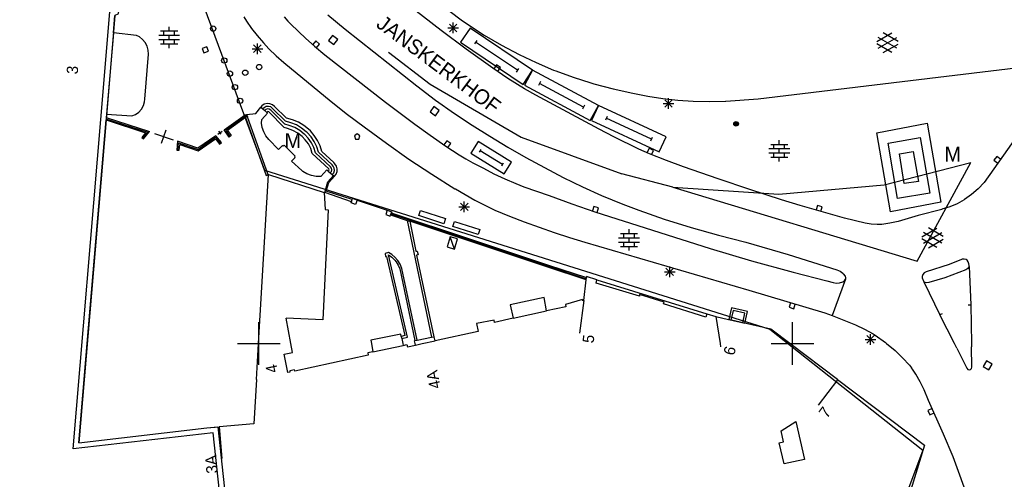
# Model space of a CAD drawing. Header units: millimetres. Extents: x 135944 to 142000, y 454200 to 456692.
# Tile 76 of 185: x 136728 to 136820, y 456087 to 456130. Entities that reach past the tile are written whole.
import ezdxf
from ezdxf.enums import TextEntityAlignment as Align

# ---------------------------------------------------------------- set-up
doc = ezdxf.new("R2010")
doc.units = ezdxf.units.MM
doc.layers.add('TotaalGBKN2013_Bistad', color=251, linetype='Continuous')
doc.layers.add('TotaalGBKN2013X$0$Contouren', color=251, linetype='Continuous')
doc.layers.add('TotaalGBKN2013X$0$PSVPORTS', color=251, linetype='Continuous', plot=False)
doc.styles.add('TotaalGBKN2013X$0$GBKN binnenstad 2009$0$Standard', font='txt')

msp = doc.modelspace()

# ---------------------------------------------------------------- linework, layer by layer
at = {"layer": 'TotaalGBKN2013_Bistad'}
for p, q in [((136767.087, 456129.316), (136762.822, 456132.613)), ((136767.93, 456131.086), (136768.967, 456130.312)), ((136736.382, 456129.096), (136736.519, 456130.713)), ((136748.598, 456130.603), (136748.855, 456130.172)), ((136748.855, 456130.172), (136749.325, 456129.489)), ((136752.382, 456130.588), (136752.714, 456130.182)), ((136752.714, 456130.182), (136752.997, 456129.895)), ((136756.464, 456130.769), (136758.086, 456129.433)), ((136768.967, 456130.312), (136770.032, 456129.577)), ((136740.806, 456129.265), (136742.406, 456129.265)), ((136741.106, 456128.865), (136741.106, 456129.265)), ((136741.606, 456129.265), (136741.606, 456129.665)), ((136742.106, 456128.865), (136742.106, 456129.265)), ((136749.325, 456129.489), (136749.837, 456128.838)), ((136752.997, 456129.895), (136754.394, 456128.575)), ((136758.086, 456129.433), (136764.818, 456124.123)), ((136769.433, 456127.548), (136767.087, 456129.316)), ((136767.712, 456129.552), (136768.712, 456129.552)), ((136767.858, 456129.198), (136768.566, 456129.906)), ((136768.566, 456129.198), (136767.858, 456129.906)), ((136768.212, 456129.052), (136768.212, 456130.052)), ((136769.787, 456129.542), (136768.889, 456128.203)), ((136775.655, 456125.604), (136769.787, 456129.542)), ((136770.032, 456129.577), (136771.126, 456128.886)), ((136736.382, 456129.096), (136735.739, 456121.477)), ((136738.535, 456128.855), (136736.382, 456129.096)), ((136738.823, 456128.706), (136738.535, 456128.855)), ((136739.123, 456128.468), (136738.823, 456128.706)), ((136739.367, 456128.173), (136739.123, 456128.468)), ((136740.626, 456128.865), (136742.586, 456128.865)), ((136740.626, 456128.465), (136742.586, 456128.465)), ((136741.106, 456128.065), (136741.106, 456128.465)), ((136741.606, 456128.465), (136741.606, 456128.865)), ((136742.106, 456128.065), (136742.106, 456128.465)), ((136749.837, 456128.838), (136750.435, 456128.151)), ((136754.394, 456128.575), (136755.232, 456127.836)), ((136755.345, 456128.333), (136755.051, 456127.992)), ((136755.686, 456128.04), (136755.345, 456128.333)), ((136756.921, 456128.856), (136756.537, 456128.37)), ((136756.537, 456128.37), (136757.023, 456127.986)), ((136757.407, 456128.472), (136756.921, 456128.856)), ((136757.023, 456127.986), (136757.407, 456128.472)), ((136770.428, 456128.384), (136770.204, 456128.049)), ((136774.228, 456125.591), (136770.316, 456128.216)), ((136771.126, 456128.886), (136772.746, 456127.947)), ((136807.884, 456128.27), (136809.286, 456129.079)), ((136808.021, 456127.657), (136809.754, 456128.656)), ((136809.754, 456127.668), (136808.022, 456128.67)), ((136809.884, 456128.287), (136808.498, 456129.088)), ((136739.545, 456127.834), (136739.367, 456128.173)), ((136739.648, 456127.466), (136739.545, 456127.834)), ((136739.673, 456127.084), (136739.648, 456127.466)), ((136740.806, 456128.065), (136742.406, 456128.065)), ((136741.606, 456127.665), (136741.606, 456128.065)), ((136745.127, 456127.796), (136744.705, 456127.64)), ((136744.705, 456127.64), (136744.861, 456127.218)), ((136744.861, 456127.218), (136745.283, 456127.374)), ((136745.283, 456127.374), (136745.127, 456127.796)), ((136749.377, 456127.605), (136750.377, 456127.605)), ((136749.523, 456127.251), (136750.231, 456127.959)), ((136750.231, 456127.251), (136749.523, 456127.959)), ((136749.877, 456127.105), (136749.877, 456128.105)), ((136750.435, 456128.151), (136750.945, 456127.606)), ((136750.945, 456127.606), (136751.621, 456126.943)), ((136755.232, 456127.836), (136756.202, 456127.031)), ((136755.393, 456127.699), (136755.686, 456128.04)), ((136768.889, 456128.203), (136774.757, 456124.265)), ((136771.916, 456125.781), (136769.433, 456127.548)), ((136772.746, 456127.947), (136774.398, 456127.065)), ((136809.285, 456127.247), (136807.884, 456128.056)), ((136808.498, 456127.238), (136809.884, 456128.038)), ((136739.338, 456122.872), (136739.673, 456127.084)), ((136751.621, 456126.943), (136752.334, 456126.32)), ((136756.202, 456127.031), (136761.88, 456122.61)), ((136774.398, 456127.065), (136775.981, 456126.303)), ((136752.334, 456126.32), (136756.79, 456122.65)), ((136773.34, 456124.827), (136771.916, 456125.781)), ((136772.277, 456126.093), (136772.018, 456125.724)), ((136772.645, 456125.835), (136772.277, 456126.093)), ((136772.387, 456125.466), (136772.645, 456125.835)), ((136774.34, 456125.758), (136774.116, 456125.424)), ((136774.757, 456124.265), (136775.655, 456125.604)), ((136775.655, 456125.604), (136774.897, 456124.198)), ((136781.814, 456122.283), (136775.655, 456125.604)), ((136775.981, 456126.303), (136777.598, 456125.613)), ((136777.598, 456125.613), (136777.813, 456125.528)), ((136777.813, 456125.528), (136779.445, 456124.93)), ((136796.776, 456122.92), (136824.956, 456126.321)), ((136825.445, 456125.723), (136817.945, 456115.078)), ((136774.887, 456123.862), (136773.34, 456124.827)), ((136776.397, 456124.523), (136776.208, 456124.171)), ((136779.445, 456124.93), (136781.103, 456124.407)), ((136764.818, 456124.123), (136766.562, 456122.804)), ((136775.944, 456123.25), (136774.887, 456123.862)), ((136774.897, 456124.198), (136781.056, 456120.877)), ((136780.408, 456122.133), (136776.302, 456124.347)), ((136781.103, 456124.407), (136781.383, 456124.327)), ((136781.383, 456124.327), (136783.204, 456123.847)), ((136783.204, 456123.847), (136785.041, 456123.429)), ((136739.306, 456122.636), (136739.338, 456122.872)), ((136766.562, 456122.804), (136768.347, 456121.54)), ((136781.896, 456120.075), (136775.944, 456123.25)), ((136785.041, 456123.429), (136786.441, 456123.162)), ((136786.441, 456123.162), (136787.849, 456122.945)), ((136787.849, 456122.945), (136789.265, 456122.785)), ((136788.028, 456122.123), (136788.736, 456122.831)), ((136788.736, 456122.123), (136788.028, 456122.831)), ((136788.382, 456121.977), (136788.382, 456122.977)), ((136789.265, 456122.785), (136790.686, 456122.688)), ((136790.686, 456122.688), (136792.201, 456122.658)), ((136792.201, 456122.658), (136793.716, 456122.708)), ((136793.716, 456122.708), (136793.735, 456122.709)), ((136793.735, 456122.709), (136796.776, 456122.92)), ((136738.756, 456121.678), (136739.007, 456121.955)), ((136739.007, 456121.955), (136739.193, 456122.28)), ((136739.193, 456122.28), (136739.306, 456122.636)), ((136749.73, 456121.537), (136750.182, 456122.14)), ((136750.297, 456122.261), (136750.182, 456122.14)), ((136750.182, 456122.14), (136750.381, 456121.964)), ((136750.518, 456122.4), (136750.297, 456122.261)), ((136750.498, 456122.083), (136750.381, 456121.964)), ((136750.381, 456121.964), (136750.557, 456121.808)), ((136750.692, 456122.182), (136750.498, 456122.083)), ((136750.772, 456122.467), (136750.518, 456122.4)), ((136750.658, 456121.91), (136750.557, 456121.808)), ((136750.557, 456121.808), (136750.757, 456121.63)), ((136750.817, 456121.971), (136750.658, 456121.91)), ((136750.909, 456122.205), (136750.692, 456122.182)), ((136751.034, 456122.455), (136750.772, 456122.467)), ((136750.985, 456121.952), (136750.817, 456121.971)), ((136751.119, 456122.15), (136750.909, 456122.205)), ((136751.128, 456121.86), (136750.985, 456121.952)), ((136751.28, 456122.365), (136751.034, 456122.455)), ((136751.296, 456122.022), (136751.119, 456122.15)), ((136752.454, 456120.532), (136751.128, 456121.86)), ((136751.488, 456122.205), (136751.28, 456122.365)), ((136752.507, 456120.809), (136751.296, 456122.022)), ((136752.567, 456121.124), (136751.488, 456122.205)), ((136756.79, 456122.65), (136758.314, 456121.45)), ((136761.88, 456122.61), (136763.237, 456121.573)), ((136766.405, 456122.191), (136766.041, 456121.689)), ((136766.907, 456121.827), (136766.405, 456122.191)), ((136766.543, 456121.325), (136766.907, 456121.827)), ((136780.503, 456122.309), (136780.314, 456121.957)), ((136781.056, 456120.877), (136781.814, 456122.283)), ((136781.814, 456122.283), (136781.163, 456120.875)), ((136788.161, 456119.348), (136781.814, 456122.283)), ((136787.882, 456122.477), (136788.882, 456122.477)), ((136733.936, 456100), (136735.697, 456120.933)), ((136735.687, 456121.052), (136739.589, 456119.792)), ((136735.716, 456121.159), (136735.697, 456120.933)), ((136735.697, 456120.933), (136739.396, 456119.736)), ((136735.739, 456121.477), (136735.716, 456121.159)), ((136735.716, 456121.159), (136739.777, 456119.847)), ((136735.739, 456121.477), (136738.109, 456121.311)), ((136738.109, 456121.311), (136738.452, 456121.46)), ((136738.452, 456121.46), (136738.756, 456121.678)), ((136746.749, 456120.004), (136748.731, 456121.42)), ((136746.903, 456119.979), (136748.777, 456121.318)), ((136748.756, 456121.154), (136747.07, 456119.951)), ((136748.731, 456121.42), (136748.861, 456121.451)), ((136748.828, 456121.206), (136748.756, 456121.154)), ((136748.756, 456121.154), (136750.705, 456115.747)), ((136748.777, 456121.318), (136748.895, 456121.346)), ((136748.94, 456121.232), (136748.828, 456121.206)), ((136748.861, 456121.451), (136749.73, 456121.537)), ((136748.861, 456121.451), (136748.94, 456121.232)), ((136750.894, 456115.815), (136748.94, 456121.232)), ((136750.271, 456120.641), (136750.28, 456120.964)), ((136750.28, 456120.964), (136750.829, 456121.566)), ((136750.776, 456121.673), (136750.757, 456121.63)), ((136750.829, 456121.566), (136750.757, 456121.63)), ((136750.857, 456121.716), (136750.776, 456121.673)), ((136750.942, 456121.683), (136750.857, 456121.716)), ((136752.395, 456120.226), (136750.942, 456121.683)), ((136752.608, 456121.116), (136752.567, 456121.124)), ((136753.173, 456120.961), (136752.608, 456121.116)), ((136753.711, 456120.732), (136753.173, 456120.961)), ((136758.314, 456121.45), (136759.864, 456120.284)), ((136763.237, 456121.573), (136764.607, 456120.553)), ((136766.041, 456121.689), (136766.543, 456121.325)), ((136768.347, 456121.54), (136769.979, 456120.452)), ((136781.163, 456120.875), (136787.51, 456117.94)), ((136782.628, 456121.266), (136782.465, 456120.914)), ((136786.778, 456119.133), (136782.546, 456121.09)), ((136740.904, 456118.766), (136741.332, 456120)), ((136747.228, 456119.335), (136746.749, 456120.004)), ((136747.317, 456119.399), (136746.903, 456119.979)), ((136747.07, 456119.951), (136747.415, 456119.469)), ((136750.329, 456120.219), (136750.271, 456120.641)), ((136750.465, 456119.815), (136750.329, 456120.219)), ((136752.707, 456120.15), (136752.395, 456120.226)), ((136752.863, 456120.428), (136752.454, 456120.532)), ((136753.001, 456120.68), (136752.507, 456120.809)), ((136753.196, 456119.965), (136752.707, 456120.15)), ((136753.369, 456120.227), (136752.863, 456120.428)), ((136753.525, 456120.465), (136753.001, 456120.68)), ((136753.65, 456119.708), (136753.196, 456119.965)), ((136753.841, 456119.954), (136753.369, 456120.227)), ((136754.013, 456120.178), (136753.525, 456120.465)), ((136754.214, 456120.431), (136753.711, 456120.732)), ((136754.267, 456119.615), (136753.841, 456119.954)), ((136754.456, 456119.825), (136754.013, 456120.178)), ((136754.67, 456120.064), (136754.214, 456120.431)), ((136754.834, 456119.912), (136754.67, 456120.064)), ((136755.203, 456119.493), (136754.834, 456119.912)), ((136759.864, 456120.284), (136761.957, 456118.768)), ((136764.607, 456120.553), (136766.058, 456119.503)), ((136769.979, 456120.452), (136771.637, 456119.406)), ((136783.264, 456119.366), (136781.896, 456120.075)), ((136807.877, 456119.736), (136812.608, 456120.621)), ((136812.608, 456120.621), (136813.875, 456113.234)), ((136739.396, 456119.736), (136739.041, 456119.305)), ((136739.041, 456119.305), (136739.213, 456119.163)), ((136739.589, 456119.792), (136739.128, 456119.233)), ((136739.213, 456119.163), (136739.777, 456119.847)), ((136740.249, 456119.684), (136741.987, 456119.082)), ((136745.981, 456119.466), (136744.299, 456118.303)), ((136744.316, 456118.181), (136745.961, 456119.318)), ((136744.334, 456118.056), (136745.94, 456119.167)), ((136745.94, 456119.167), (136746.338, 456118.685)), ((136745.961, 456119.318), (136746.425, 456118.757)), ((136746.51, 456118.827), (136745.981, 456119.466)), ((136746.167, 456119.596), (136746.569, 456119.878)), ((136746.468, 456119.594), (136746.268, 456119.88)), ((136747.415, 456119.469), (136747.228, 456119.335)), ((136750.674, 456119.444), (136750.465, 456119.815)), ((136750.949, 456119.118), (136750.674, 456119.444)), ((136751.856, 456118.184), (136750.949, 456119.118)), ((136754.06, 456119.384), (136753.65, 456119.708)), ((136754.356, 456119.086), (136754.06, 456119.384)), ((136754.286, 456119.598), (136754.267, 456119.615)), ((136754.643, 456119.228), (136754.286, 456119.598)), ((136754.645, 456118.691), (136754.356, 456119.086)), ((136754.535, 456119.754), (136754.456, 456119.825)), ((136754.899, 456119.359), (136754.535, 456119.754)), ((136754.937, 456118.807), (136754.643, 456119.228)), ((136755.201, 456118.915), (136754.899, 456119.359)), ((136755.508, 456119.027), (136755.203, 456119.493)), ((136755.743, 456118.521), (136755.508, 456119.027)), ((136759.211, 456119.638), (136758.961, 456119.456)), ((136758.961, 456119.456), (136759.065, 456119.138)), ((136759.065, 456119.138), (136759.358, 456119.138)), ((136759.461, 456119.456), (136759.211, 456119.638)), ((136759.358, 456119.138), (136759.461, 456119.456)), ((136766.058, 456119.503), (136767.535, 456118.49)), ((136767.603, 456118.989), (136767.349, 456118.617)), ((136767.975, 456118.736), (136767.603, 456118.989)), ((136771.637, 456119.406), (136773.319, 456118.399)), ((136785.607, 456118.21), (136783.264, 456119.366)), ((136786.859, 456119.309), (136786.696, 456118.957)), ((136787.51, 456117.94), (136788.161, 456119.348)), ((136798.749, 456118.653), (136798.749, 456119.053)), ((136809.163, 456112.334), (136807.877, 456119.736)), ((136808.951, 456118.764), (136811.941, 456119.285)), ((136811.941, 456119.285), (136812.852, 456114.083)), ((136742.402, 456118.938), (136742.317, 456118.124)), ((136742.317, 456118.124), (136742.538, 456118.101)), ((136744.299, 456118.303), (136742.402, 456118.938)), ((136742.426, 456118.113), (136742.497, 456118.79)), ((136742.497, 456118.79), (136744.316, 456118.181)), ((136742.538, 456118.101), (136742.595, 456118.639)), ((136742.595, 456118.639), (136744.334, 456118.056)), ((136746.338, 456118.685), (136746.51, 456118.827)), ((136752.226, 456118.561), (136751.856, 456118.184)), ((136752.298, 456118.491), (136752.226, 456118.561)), ((136752.368, 456118.563), (136752.298, 456118.491)), ((136753.406, 456117.559), (136752.368, 456118.563)), ((136754.866, 456118.254), (136754.645, 456118.691)), ((136755.012, 456117.787), (136754.866, 456118.254)), ((136755.163, 456118.346), (136754.937, 456118.807)), ((136755.315, 456117.855), (136755.163, 456118.346)), ((136755.433, 456118.43), (136755.201, 456118.915)), ((136755.591, 456117.917), (136755.433, 456118.43)), ((136755.904, 456117.987), (136755.743, 456118.521)), ((136761.957, 456118.768), (136764.072, 456117.281)), ((136767.535, 456118.49), (136768.777, 456117.687)), ((136767.721, 456118.364), (136767.975, 456118.736)), ((136770.541, 456118.921), (136769.861, 456117.815)), ((136773.681, 456116.991), (136770.541, 456118.921)), ((136770.809, 456118.184), (136770.639, 456117.908)), ((136773.319, 456118.399), (136775.022, 456117.426)), ((136786.586, 456117.775), (136785.607, 456118.21)), ((136786.563, 456118.283), (136786.374, 456117.875)), ((136786.971, 456118.093), (136786.563, 456118.283)), ((136786.782, 456117.685), (136786.971, 456118.093)), ((136797.769, 456118.253), (136799.729, 456118.253)), ((136797.949, 456118.653), (136799.549, 456118.653)), ((136798.249, 456118.253), (136798.249, 456118.653)), ((136798.749, 456117.853), (136798.749, 456118.253)), ((136799.249, 456118.253), (136799.249, 456118.653)), ((136809.84, 456113.591), (136808.951, 456118.764)), ((136753.067, 456117.065), (136753.408, 456117.417)), ((136753.336, 456117.487), (136753.406, 456117.559)), ((136753.408, 456117.417), (136753.336, 456117.487)), ((136756.564, 456116.352), (136755.012, 456117.787)), ((136756.723, 456116.552), (136755.315, 456117.855)), ((136756.87, 456116.732), (136755.591, 456117.917)), ((136757.032, 456116.942), (136755.904, 456117.987)), ((136764.072, 456117.281), (136766.2, 456115.857)), ((136768.777, 456117.687), (136769.408, 456117.3)), ((136769.408, 456117.3), (136770.051, 456116.934)), ((136769.861, 456117.815), (136773.001, 456115.885)), ((136772.818, 456116.759), (136770.724, 456118.046)), ((136775.022, 456117.426), (136776.765, 456116.476)), ((136788.18, 456117.142), (136786.586, 456117.775)), ((136789.792, 456116.554), (136788.18, 456117.142)), ((136797.769, 456117.853), (136799.729, 456117.853)), ((136797.949, 456117.453), (136799.549, 456117.453)), ((136798.249, 456117.453), (136798.249, 456117.853)), ((136798.749, 456117.053), (136798.749, 456117.453)), ((136799.249, 456117.453), (136799.249, 456117.853)), ((136810.02, 456117.762), (136811.289, 456117.982)), ((136810.456, 456114.979), (136810.02, 456117.762)), ((136811.289, 456117.982), (136811.795, 456115.174)), ((136819.122, 456117.529), (136818.863, 456117.161)), ((136818.863, 456117.161), (136819.231, 456116.902)), ((136819.49, 456117.27), (136819.122, 456117.529)), ((136754.023, 456116.202), (136753.067, 456117.065)), ((136756.38, 456116.253), (136755.827, 456115.656)), ((136756.508, 456116.146), (136756.38, 456116.253)), ((136756.6, 456116.282), (136756.564, 456116.352)), ((136756.571, 456116.209), (136756.6, 456116.282)), ((136756.82, 456116.431), (136756.723, 456116.552)), ((136756.812, 456116.108), (136756.855, 456116.268)), ((136756.855, 456116.268), (136756.82, 456116.431)), ((136756.98, 456116.615), (136756.87, 456116.732)), ((136757.07, 456116.42), (136756.98, 456116.615)), ((136757.138, 456116.842), (136757.032, 456116.942)), ((136757.084, 456116.205), (136757.07, 456116.42)), ((136757.278, 456116.623), (136757.138, 456116.842)), ((136757.346, 456116.372), (136757.278, 456116.623)), ((136757.334, 456116.113), (136757.346, 456116.372)), ((136770.051, 456116.934), (136771.036, 456116.409)), ((136771.036, 456116.409), (136772.033, 456115.908)), ((136772.903, 456116.898), (136772.733, 456116.621)), ((136773.001, 456115.885), (136773.681, 456116.991)), ((136776.765, 456116.476), (136778.527, 456115.561)), ((136793.032, 456115.427), (136789.792, 456116.554)), ((136749.991, 456100), (136750.922, 456115.825)), ((136750.705, 456115.747), (136750.894, 456115.815)), ((136750.922, 456115.825), (136756.116, 456114.139)), ((136754.127, 456116.123), (136754.023, 456116.202)), ((136754.514, 456115.894), (136754.127, 456116.123)), ((136754.935, 456115.737), (136754.514, 456115.894)), ((136755.377, 456115.657), (136754.935, 456115.737)), ((136755.827, 456115.656), (136755.377, 456115.657)), ((136756.469, 456115.142), (136756.997, 456115.738)), ((136756.508, 456116.146), (136756.571, 456116.209)), ((136756.508, 456116.146), (136756.699, 456115.985)), ((136756.574, 456115.069), (136757.086, 456115.663)), ((136756.699, 456115.985), (136756.812, 456116.108)), ((136756.699, 456115.985), (136756.883, 456115.832)), ((136756.883, 456115.832), (136757.018, 456116)), ((136756.883, 456115.832), (136756.997, 456115.738)), ((136756.997, 456115.738), (136757.086, 456115.663)), ((136757.018, 456116), (136757.084, 456116.205)), ((136757.086, 456115.663), (136757.245, 456115.869)), ((136757.245, 456115.869), (136757.334, 456116.113)), ((136766.2, 456115.857), (136768.371, 456114.5)), ((136772.033, 456115.908), (136773.043, 456115.434)), ((136773.043, 456115.434), (136774.065, 456114.986)), ((136778.527, 456115.561), (136780.31, 456114.687)), ((136795.991, 456114.428), (136793.032, 456115.427)), ((136756.181, 456114.135), (136756.469, 456115.142)), ((136756.328, 456114.277), (136756.574, 456115.069)), ((136768.371, 456114.5), (136768.413, 456114.475)), ((136768.413, 456114.475), (136769.319, 456113.944)), ((136774.065, 456114.986), (136774.836, 456114.678)), ((136774.836, 456114.678), (136777.189, 456113.856)), ((136780.31, 456114.687), (136782.117, 456113.865)), ((136798.964, 456113.473), (136795.991, 456114.428)), ((136811.795, 456115.174), (136810.456, 456114.979)), ((136817.385, 456114.487), (136816.77, 456113.954)), ((136817.945, 456115.078), (136817.385, 456114.487)), ((136756.116, 456114.139), (136756.207, 456112.563)), ((136758.678, 456113.259), (136756.181, 456114.135)), ((136758.744, 456113.479), (136756.328, 456114.277)), ((136758.678, 456113.259), (136758.744, 456113.479)), ((136758.777, 456113.586), (136758.744, 456113.479)), ((136759.204, 456113.428), (136758.777, 456113.586)), ((136769.319, 456113.944), (136770.239, 456113.437)), ((136777.189, 456113.856), (136779.324, 456113.088)), ((136782.117, 456113.865), (136783.102, 456113.446)), ((136800.711, 456112.943), (136798.964, 456113.473)), ((136812.852, 456114.083), (136809.84, 456113.591)), ((136816.083, 456113.469), (136815.418, 456113.097)), ((136816.105, 456113.483), (136816.083, 456113.469)), ((136816.77, 456113.954), (136816.105, 456113.483)), ((136756.207, 456112.563), (136756.507, 456112.513)), ((136758.655, 456113.185), (136758.678, 456113.259)), ((136759.061, 456113.036), (136758.655, 456113.185)), ((136759.204, 456113.428), (136759.061, 456113.036)), ((136759.204, 456113.428), (136762.023, 456112.489)), ((136768.754, 456112.806), (136769.754, 456112.806)), ((136768.9, 456112.452), (136769.608, 456113.16)), ((136769.608, 456112.452), (136768.9, 456113.16)), ((136769.254, 456112.306), (136769.254, 456113.306)), ((136770.239, 456113.437), (136771.173, 456112.956)), ((136771.173, 456112.956), (136772.122, 456112.507)), ((136779.324, 456113.088), (136781.47, 456112.352)), ((136781.396, 456112.851), (136781.257, 456112.422)), ((136781.824, 456112.712), (136781.396, 456112.851)), ((136781.685, 456112.284), (136781.824, 456112.712)), ((136783.102, 456113.446), (136784.095, 456113.048)), ((136784.095, 456113.048), (136785.611, 456112.486)), ((136804.852, 456111.735), (136800.711, 456112.943)), ((136802.339, 456112.944), (136802.204, 456112.515)), ((136802.769, 456112.809), (136802.339, 456112.944)), ((136802.633, 456112.38), (136802.769, 456112.809)), ((136813.875, 456113.234), (136809.163, 456112.334)), ((136813.978, 456112.568), (136811.766, 456111.98)), ((136813.989, 456112.571), (136813.978, 456112.568)), ((136814.717, 456112.796), (136813.989, 456112.571)), ((136815.418, 456113.097), (136814.717, 456112.796)), ((136756.507, 456112.513), (136756.014, 456102.233)), ((136762.023, 456112.489), (136761.891, 456112.087)), ((136761.891, 456112.087), (136762.312, 456111.929)), ((136762.023, 456112.489), (136762.449, 456112.35)), ((136762.312, 456111.929), (136762.349, 456112.043)), ((136762.411, 456112.234), (136762.349, 456112.043)), ((136762.349, 456112.043), (136763.9, 456111.532)), ((136762.391, 456112.135), (136769.793, 456109.694)), ((136762.449, 456112.35), (136762.411, 456112.234)), ((136762.411, 456112.234), (136769.825, 456109.789)), ((136765.003, 456111.978), (136765.157, 456112.454)), ((136767.327, 456111.228), (136765.003, 456111.978)), ((136765.157, 456112.454), (136767.481, 456111.704)), ((136767.481, 456111.704), (136767.327, 456111.228)), ((136772.122, 456112.507), (136773.483, 456111.921)), ((136773.483, 456111.921), (136774.865, 456111.386)), ((136781.47, 456112.352), (136786.871, 456110.614)), ((136785.611, 456112.486), (136787.979, 456111.665)), ((136787.979, 456111.665), (136790.513, 456110.867)), ((136806.786, 456111.272), (136804.852, 456111.735)), ((136811.766, 456111.98), (136809.878, 456111.443)), ((136763.9, 456111.532), (136766.19, 456100.598)), ((136763.9, 456111.532), (136764.151, 456111.449)), ((136769.762, 456109.599), (136764.151, 456111.449)), ((136764.151, 456111.449), (136764.721, 456108.648)), ((136768.169, 456110.968), (136768.319, 456111.445)), ((136770.543, 456110.218), (136768.169, 456110.968)), ((136768.319, 456111.445), (136770.694, 456110.695)), ((136770.694, 456110.695), (136770.543, 456110.218)), ((136774.865, 456111.386), (136777.66, 456110.4)), ((136784.684, 456110.306), (136784.684, 456110.706)), ((136790.513, 456110.867), (136793.071, 456110.145)), ((136807.358, 456111.171), (136806.786, 456111.272)), ((136807.938, 456111.146), (136807.358, 456111.171)), ((136808.354, 456111.166), (136807.938, 456111.146)), ((136809.123, 456111.265), (136808.354, 456111.166)), ((136809.878, 456111.443), (136809.123, 456111.265)), ((136812.115, 456110.011), (136813.517, 456110.82)), ((136814.115, 456110.028), (136812.729, 456110.829)), ((136767.941, 456110.012), (136767.649, 456109.047)), ((136768.334, 456108.84), (136767.941, 456110.012)), ((136768.626, 456109.805), (136767.941, 456110.012)), ((136768.334, 456108.84), (136768.626, 456109.805)), ((136769.825, 456109.789), (136777.125, 456107.342)), ((136777.66, 456110.4), (136779.095, 456109.932)), ((136779.095, 456109.932), (136780.542, 456109.5)), ((136783.704, 456109.906), (136785.664, 456109.906)), ((136783.884, 456110.306), (136785.484, 456110.306)), ((136784.184, 456109.906), (136784.184, 456110.306)), ((136784.684, 456109.506), (136784.684, 456109.906)), ((136785.184, 456109.906), (136785.184, 456110.306)), ((136786.871, 456110.614), (136792.28, 456108.899)), ((136793.071, 456110.145), (136795.624, 456109.507)), ((136813.516, 456108.988), (136812.115, 456109.797)), ((136812.252, 456109.398), (136813.985, 456110.397)), ((136813.985, 456109.409), (136812.253, 456110.411)), ((136812.729, 456108.979), (136814.115, 456109.779)), ((136767.649, 456109.047), (136768.334, 456108.84)), ((136777.062, 456107.152), (136769.762, 456109.599)), ((136769.793, 456109.694), (136777.094, 456107.247)), ((136780.542, 456109.5), (136795.896, 456105)), ((136783.704, 456109.506), (136785.664, 456109.506)), ((136783.884, 456109.106), (136785.484, 456109.106)), ((136784.184, 456109.106), (136784.184, 456109.506)), ((136784.684, 456108.706), (136784.684, 456109.106)), ((136785.184, 456109.106), (136785.184, 456109.506)), ((136792.28, 456108.899), (136796.16, 456107.757)), ((136795.624, 456109.507), (136799.576, 456108.345)), ((136762.138, 456108.528), (136761.836, 456108.445)), ((136761.836, 456108.445), (136761.87, 456108.151)), ((136761.87, 456108.151), (136761.98, 456108.163)), ((136761.98, 456108.163), (136763.681, 456100.749)), ((136762.45, 456108.358), (136762.138, 456108.528)), ((136762.154, 456108.299), (136762.477, 456108.087)), ((136763.922, 456100.593), (136762.154, 456108.299)), ((136762.76, 456108.104), (136762.45, 456108.358)), ((136762.477, 456108.087), (136762.75, 456107.814)), ((136763.014, 456107.793), (136762.76, 456108.104)), ((136764.721, 456108.648), (136764.831, 456108.655)), ((136764.922, 456108.307), (136764.788, 456108.27)), ((136764.788, 456108.27), (136766.386, 456100.638)), ((136764.831, 456108.655), (136764.922, 456108.307)), ((136799.576, 456108.345), (136804.159, 456106.901)), ((136816.073, 456107.921), (136815.88, 456107.892)), ((136816.261, 456107.871), (136816.073, 456107.921)), ((136762.75, 456107.814), (136762.863, 456107.659)), ((136762.863, 456107.659), (136763.064, 456107.345)), ((136763.242, 456107.437), (136763.014, 456107.793)), ((136763.064, 456107.345), (136763.207, 456106.995)), ((136763.401, 456107.046), (136763.242, 456107.437)), ((136764.824, 456100.322), (136763.401, 456107.046)), ((136780.662, 456105.975), (136777.062, 456107.152)), ((136777.094, 456107.247), (136780.673, 456106.077)), ((136777.125, 456107.342), (136780.684, 456106.178)), ((136788.137, 456106.368), (136788.845, 456107.076)), ((136788.845, 456106.368), (136788.137, 456107.076)), ((136788.491, 456106.222), (136788.491, 456107.222)), ((136796.16, 456107.757), (136800.062, 456106.691)), ((136814.681, 456107.421), (136812.501, 456106.721)), ((136815.831, 456107.871), (136814.681, 456107.421)), ((136815.88, 456107.892), (136815.831, 456107.871)), ((136816.4, 456107.036), (136816.221, 456106.911)), ((136816.342, 456107.814), (136816.261, 456107.871)), ((136816.451, 456107.651), (136816.342, 456107.814)), ((136816.479, 456107.114), (136816.4, 456107.036)), ((136816.52, 456107.476), (136816.451, 456107.651)), ((136816.541, 456107.212), (136816.479, 456107.114)), ((136816.546, 456107.303), (136816.52, 456107.476)), ((136816.541, 456107.212), (136816.546, 456107.303)), ((136816.541, 456107.212), (136816.688, 456103.642)), ((136763.207, 456106.995), (136764.628, 456100.282)), ((136780.662, 456105.975), (136780.684, 456106.178)), ((136780.695, 456106.282), (136780.684, 456106.178)), ((136781.676, 456105.975), (136780.695, 456106.282)), ((136787.991, 456106.722), (136788.991, 456106.722)), ((136800.062, 456106.691), (136803.221, 456105.889)), ((136804.159, 456106.901), (136804.452, 456106.777)), ((136804.452, 456106.777), (136804.706, 456106.584)), ((136804.706, 456106.584), (136804.745, 456106.544)), ((136804.745, 456106.544), (136804.914, 456106.313)), ((136804.914, 456106.313), (136804.958, 456106.174)), ((136804.958, 456106.174), (136804.942, 456106.029)), ((136812.196, 456106.479), (136812.137, 456106.288)), ((136812.137, 456106.288), (136812.144, 456106.145)), ((136812.144, 456106.145), (136812.29, 456105.799)), ((136812.324, 456106.631), (136812.196, 456106.479)), ((136812.501, 456106.721), (136812.324, 456106.631)), ((136814.251, 456106.171), (136812.761, 456105.721)), ((136816.221, 456106.911), (136814.251, 456106.171)), ((136780.452, 456104.042), (136780.662, 456105.975)), ((136781.601, 456105.655), (136781.676, 456105.975)), ((136785.654, 456104.43), (136781.601, 456105.655)), ((136781.676, 456105.975), (136791.959, 456102.797)), ((136803.221, 456105.889), (136803.801, 456105.72)), ((136804.942, 456106.029), (136803.701, 456102.636)), ((136803.801, 456105.72), (136804.098, 456105.66)), ((136804.098, 456105.66), (136804.401, 456105.68)), ((136804.401, 456105.68), (136804.403, 456105.68)), ((136804.403, 456105.68), (136804.72, 456105.782)), ((136804.72, 456105.782), (136804.857, 456105.882)), ((136804.857, 456105.882), (136804.942, 456106.029)), ((136812.29, 456105.799), (136813.784, 456102.69)), ((136812.407, 456105.719), (136812.29, 456105.799)), ((136812.584, 456105.68), (136812.407, 456105.719)), ((136812.761, 456105.721), (136812.584, 456105.68)), ((136776.72, 456104.317), (136773.556, 456103.625)), ((136776.964, 456103.058), (136776.72, 456104.317)), ((136785.666, 456104.585), (136785.654, 456104.43)), ((136787.964, 456103.882), (136785.666, 456104.585)), ((136795.896, 456105), (136803.013, 456102.883)), ((136773.556, 456103.625), (136773.819, 456102.371)), ((136778.768, 456103.452), (136776.964, 456103.058)), ((136780.327, 456104.12), (136778.725, 456103.668)), ((136778.725, 456103.668), (136778.768, 456103.452)), ((136780.452, 456104.042), (136780.035, 456100.966)), ((136780.349, 456104.012), (136780.327, 456104.12)), ((136780.452, 456104.042), (136780.349, 456104.012)), ((136787.902, 456103.711), (136787.964, 456103.882)), ((136791.881, 456102.465), (136787.902, 456103.711)), ((136799.808, 456103.83), (136799.678, 456103.4)), ((136799.678, 456103.4), (136800.109, 456103.27)), ((136800.109, 456103.27), (136800.239, 456103.7)), ((136816.438, 456103.638), (136816.688, 456103.643)), ((136816.688, 456103.642), (136816.755, 456100)), ((136773.819, 456102.371), (136776.964, 456103.058)), ((136791.959, 456102.797), (136791.881, 456102.465)), ((136791.959, 456102.797), (136792.826, 456102.529)), ((136792.826, 456102.529), (136793.215, 456100)), ((136792.826, 456102.529), (136793.999, 456102.255)), ((136794.428, 456103.108), (136794.222, 456102.207)), ((136795.539, 456102.855), (136794.428, 456103.108)), ((136795.333, 456101.954), (136795.539, 456102.855)), ((136803.013, 456102.883), (136803.701, 456102.636)), ((136803.701, 456102.636), (136805.906, 456101.76)), ((136814.01, 456102.798), (136813.784, 456102.691)), ((136815.151, 456100), (136813.784, 456102.69)), ((136750, 456100), (136750, 456102)), ((136756.014, 456102.233), (136752.554, 456102.385)), ((136753.004, 456100), (136752.554, 456102.385)), ((136772.036, 456102.206), (136770.406, 456101.898)), ((136770.406, 456101.898), (136770.565, 456101.133)), ((136772.082, 456101.991), (136772.036, 456102.206)), ((136773.819, 456102.371), (136772.082, 456101.991)), ((136797.969, 456101.341), (136793.999, 456102.255)), ((136800, 456100), (136800, 456102)), ((136805.906, 456101.76), (136806.745, 456101.367)), ((136763.299, 456100.888), (136760.504, 456100.321)), ((136763.345, 456100.681), (136763.299, 456100.888)), ((136763.681, 456100.749), (136763.345, 456100.681)), ((136763.345, 456100.681), (136763.388, 456100.486)), ((136763.388, 456100.486), (136763.922, 456100.593)), ((136764.824, 456100.322), (136766.19, 456100.598)), ((136766.19, 456100.598), (136766.386, 456100.638)), ((136766.427, 456100.646), (136766.386, 456100.638)), ((136766.527, 456100.262), (136766.427, 456100.646)), ((136770.565, 456101.133), (136766.527, 456100.262)), ((136799.747, 456100), (136797.969, 456101.341)), ((136806.745, 456101.367), (136807.546, 456100.903)), ((136806.947, 456100.038), (136807.655, 456100.746)), ((136807.655, 456100.038), (136806.947, 456100.746)), ((136807.301, 456099.892), (136807.301, 456100.892)), ((136807.546, 456100.903), (136807.732, 456100.782)), ((136807.732, 456100.782), (136808.694, 456100.094)), ((136733.155, 456090.71), (136733.936, 456100)), ((136748, 456100), (136750, 456100)), ((136748, 456100), (136750, 456100)), ((136749.793, 456096.639), (136749.991, 456100)), ((136750, 456100), (136752, 456100)), ((136750, 456100), (136752, 456100)), ((136750, 456098), (136750, 456100)), ((136753.159, 456099.175), (136753.004, 456100)), ((136760.504, 456100.321), (136760.553, 456100)), ((136760.553, 456100), (136760.673, 456099.224)), ((136760.673, 456099.224), (136763.532, 456099.832)), ((136763.388, 456100.486), (136763.495, 456100)), ((136763.495, 456100), (136763.532, 456099.832)), ((136763.532, 456099.832), (136763.884, 456099.907)), ((136763.884, 456099.907), (136763.919, 456099.7)), ((136763.919, 456099.7), (136764.672, 456099.862)), ((136764.583, 456100.273), (136764.628, 456100.282)), ((136764.642, 456100), (136764.583, 456100.273)), ((136764.628, 456100.282), (136764.824, 456100.322)), ((136764.672, 456099.862), (136764.642, 456100)), ((136764.672, 456099.862), (136765.312, 456100)), ((136765.312, 456100), (136766.527, 456100.262)), ((136793.215, 456100), (136793.263, 456099.689)), ((136798, 456100), (136800, 456100)), ((136798, 456100), (136800, 456100)), ((136804.212, 456096.632), (136799.747, 456100)), ((136800, 456100), (136802, 456100)), ((136800, 456100), (136802, 456100)), ((136800, 456098), (136800, 456100)), ((136806.801, 456100.392), (136807.801, 456100.392)), ((136808.694, 456100.094), (136808.809, 456100)), ((136808.809, 456100), (136809.609, 456099.345)), ((136815.371, 456099.568), (136815.151, 456100)), ((136816.755, 456100), (136816.76, 456099.715)), ((136816.795, 456097.806), (136816.76, 456099.715)), ((136752.395, 456099.023), (136753.159, 456099.175)), ((136752.722, 456097.304), (136752.395, 456099.023)), ((136760.249, 456098.91), (136753.37, 456097.428)), ((136760.673, 456099.224), (136760.212, 456099.126)), ((136760.212, 456099.126), (136760.249, 456098.91)), ((136809.609, 456099.345), (136810.303, 456098.685)), ((136815.371, 456099.568), (136816.325, 456097.692)), ((136810.303, 456098.685), (136810.94, 456097.969)), ((136810.94, 456097.969), (136811.131, 456097.729)), ((136816.769, 456097.667), (136816.795, 456097.803)), ((136816.795, 456097.803), (136816.795, 456097.806)), ((136818.165, 456098.385), (136817.853, 456097.849)), ((136817.853, 456097.849), (136818.389, 456097.537)), ((136818.701, 456098.073), (136818.165, 456098.385)), ((136818.389, 456097.537), (136818.701, 456098.073)), ((136752.92, 456097.34), (136752.722, 456097.304)), ((136753.349, 456097.535), (136752.9, 456097.449)), ((136752.9, 456097.449), (136752.92, 456097.34)), ((136753.37, 456097.428), (136753.349, 456097.535)), ((136811.219, 456097.614), (136811.131, 456097.729)), ((136811.549, 456097.145), (136811.219, 456097.614)), ((136811.966, 456096.434), (136811.549, 456097.145)), ((136816.325, 456097.692), (136816.409, 456097.582)), ((136816.409, 456097.582), (136816.539, 456097.536)), ((136816.539, 456097.536), (136816.674, 456097.567)), ((136816.674, 456097.567), (136816.769, 456097.667)), ((136749.793, 456096.639), (136749.549, 456092.494)), ((136804.206, 456096.624), (136802.399, 456094.23)), ((136804.212, 456096.632), (136812.346, 456090.497)), ((136812.313, 456095.686), (136811.966, 456096.434)), ((136812.74, 456094.663), (136812.313, 456095.686)), ((136814.129, 456091.531), (136812.74, 456094.663)), ((136813.065, 456093.927), (136812.655, 456093.741)), ((136812.655, 456093.741), (136812.841, 456093.331)), ((136812.841, 456093.331), (136813.251, 456093.517)), ((136749.549, 456092.494), (136746.28, 456092.226)), ((136798.927, 456091.83), (136800.295, 456092.712)), ((136800.295, 456092.712), (136801.112, 456089.14)), ((136733.155, 456090.71), (136745.143, 456092.133)), ((136745.143, 456092.133), (136746.28, 456092.226)), ((136746.28, 456092.226), (136746.526, 456089.237)), ((136799.161, 456090.806), (136798.927, 456091.83)), ((136815.029, 456089.395), (136814.129, 456091.531)), ((136798.751, 456090.712), (136799.161, 456090.806)), ((136799.199, 456088.749), (136798.751, 456090.712)), ((136812.346, 456090.497), (136810.679, 456085.08)), ((136800.081, 456088.929), (136799.199, 456088.749)), ((136801.112, 456089.14), (136800.081, 456088.929)), ((136816.612, 456085.134), (136815.029, 456089.395))]:
    msp.add_line(p, q, dxfattribs=at)
for centre, radius in [((136745.728, 456129.488), 0.25), ((136746.771, 456126.503), 0.25), ((136747.3, 456125.275), 0.25), ((136748.731, 456125.363), 0.25), ((136750.039, 456125.891), 0.25), ((136747.764, 456124.007), 0.25), ((136748.253, 456122.729), 0.25), ((136794.708, 456120.572), 0.215), ((136794.708, 456120.572), 0.155), ((136794.708, 456120.572), 0.095), ((136794.708, 456120.572), 0.035)]:
    msp.add_circle(centre, radius, dxfattribs=at)
msp.add_3dface([(136794.027, 456102.251), (136795.527, 456101.908), (136795.777, 456103.003), (136794.276, 456103.345)], dxfattribs=at)
at = {"layer": 'TotaalGBKN2013X$0$Contouren'}
for p, q in [((136740.29, 456143.97), (136750.524, 456116.25)), ((136762.152, 456127.289), (136766.062, 456124.276)), ((136766.062, 456124.276), (136774.592, 456119.327)), ((136774.592, 456119.327), (136784.002, 456115.893)), ((136750.524, 456116.25), (136797.879, 456101.363)), ((136808.568, 456114.863), (136816.697, 456116.94)), ((136811.667, 456107.718), (136816.697, 456116.94)), ((136788.792, 456114.661), (136784.002, 456115.893)), ((136788.792, 456114.661), (136811.667, 456107.718)), ((136788.792, 456114.661), (136798.706, 456113.983)), ((136798.706, 456113.983), (136808.568, 456114.863)), ((136797.879, 456101.363), (136812.2, 456090.023)), ((136812.2, 456090.023), (136808.948, 456081.354))]:
    msp.add_line(p, q, dxfattribs=at)
at = {"layer": 'TotaalGBKN2013X$0$PSVPORTS'}
for points in [[(136723.2, 456135.97), (136729.538, 456147.326), (136739.698, 456144.623), (136739.816, 456144.721), (136740.29, 456143.97), (136740.13, 456143.84), (136739.802, 456142.557), (136736.809, 456130.842), (136736.519, 456130.713), (136735.696, 456120.933), (136733.155, 456090.711), (136745.143, 456092.133), (136746.17, 456092.21), (136748.676, 456068.968), (136731.97, 456067.11), (136730.596, 456077.391), (136729.98, 456084.3), (136724.289, 456083.591), (136701.633, 456080.278), (136701.553, 456085.247), (136719.464, 456087.596), (136722.181, 456121.53)], [(136730.432, 456084.86), (136731.092, 456077.457), (136732.401, 456067.661), (136748.125, 456069.41), (136745.727, 456091.656), (136732.606, 456090.144), (136735.198, 456120.975), (136736.046, 456131.05), (136736.385, 456131.2), (136739.318, 456142.681), (136739.662, 456144.028), (136739.596, 456144.133), (136729.785, 456146.743), (136723.691, 456135.824), (136722.68, 456121.495), (136719.93, 456087.153), (136702.06, 456084.809), (136702.124, 456080.855), (136724.216, 456084.085)]]:
    msp.add_lwpolyline(points, close=True, dxfattribs=at)

# ---------------------------------------------------------------- texts
at = {"layer": 'TotaalGBKN2013_Bistad', "style": 'TotaalGBKN2013X$0$GBKN binnenstad 2009$0$Standard'}
msp.add_text('JANSKERKHOF', height=1.4, rotation=323.17296, dxfattribs=at).set_placement((136766.438, 456125.574), align=Align.CENTER)
for s, rotation, p in [('3', 85.1626, (136732.511, 456125.227)), ('4A', 101.7289, (136766.542, 456095.784)), ('3A', 94.6835, (136745.635, 456087.841))]:
    msp.add_text(s, height=1.054, rotation=rotation, dxfattribs=at).set_placement(p, align=Align.MIDDLE_LEFT)
msp.add_text('M', height=1.4, rotation=359.97388, dxfattribs=at).set_placement((136753.189, 456118.999), align=Align.MIDDLE)
msp.add_text('M', height=1.4, dxfattribs=at).set_placement((136814.218, 456117.043))
for s, rotation, p in [('5', 82.7405, (136780.929, 456100.838)), ('6', 75.7405, (136794.204, 456099.719)), ('4', 102.0557, (136751.128, 456098.03)), ('7', 52.9679, (136803.27, 456093.884))]:
    msp.add_text(s, height=1.054, rotation=rotation, dxfattribs=at).set_placement(p, align=Align.MIDDLE_RIGHT)

doc.saveas('drawing.dxf')
